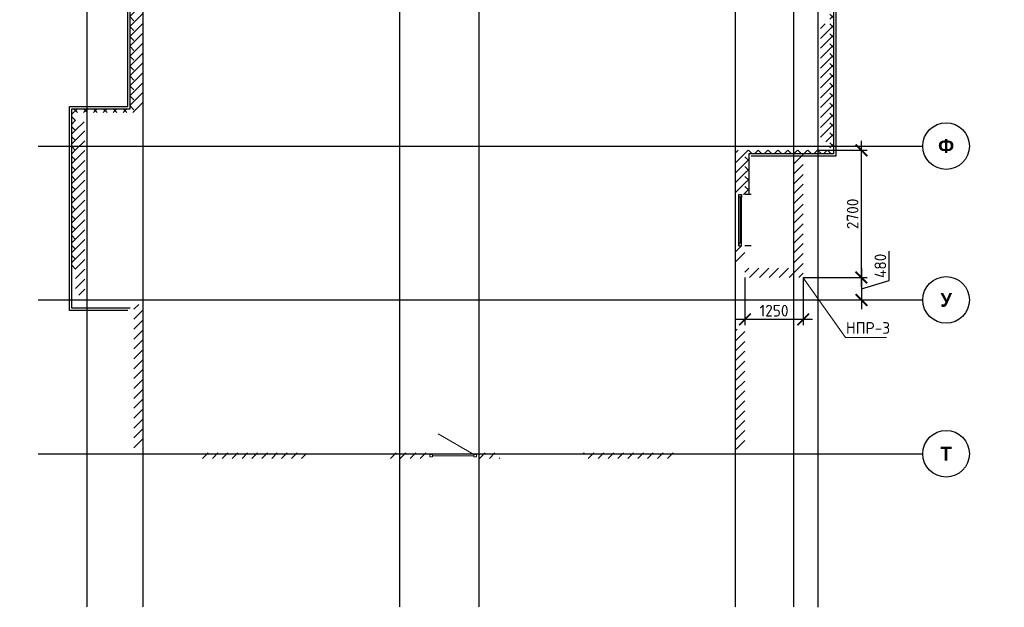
# Model space of a CAD drawing. Header units: millimetres. Extents: x 130535 to 3472113, y -52734 to 121434.
# Tile 15 of 100: x 257625 to 278736, y -21849 to -9247. Entities that reach past the tile are written whole.
import ezdxf

# ---------------------------------------------------------------- set-up
doc = ezdxf.new("R2010")
doc.units = ezdxf.units.MM
doc.linetypes.add('______5', pattern=[1.1, 0.8, -0.1, 0.1, -0.1])
doc.linetypes.add('DASHDOT_axis', pattern=[24, 20, -1.5, 1, -1.5])
doc.layers.get('DEFPOINTS').update_dxf_attribs({"color": 1, "lineweight": 0})
for name, color, linetype, lineweight in [('Standard', 7, 'Continuous', 25), ('Двери', 7, 'Continuous', 25), ('Колонны текст', 7, 'Continuous', 0), ('Общий01', 7, 'Continuous', 13), ('Оси', 40, '______5', 18), ('РАЗМЕРЫ', 1, 'Continuous', 9)]:
    doc.layers.add(name, color=color, linetype=linetype, lineweight=lineweight)
doc.layers.add('Стена_ бетон не несущ.', color=7, linetype='Continuous', lineweight=35, true_color=0xb4b496)
doc.layers.add('Стена_ бетон несущ.', color=7, linetype='Continuous', lineweight=70, true_color=0xb4b496)
doc.styles.add('ARIAL', font='arial.ttf')
doc.styles.add('Century Gothic', font='GOTHIC.TTF')
doc.styles.add('GOST-2.304_Type-B', font='GOST_Common.ttf')
doc.styles.add('ГОСТ', font='isocpeur.TTF')
doc.dimstyles.new('СПДС', dxfattribs={"dimscale": 100, "dimtxt": 2.5, "dimasz": 2.5, "dimexe": 1.25, "dimexo": 0, "dimtad": 1, "dimdec": 0, "dimtxsty": 'GOST-2.304_Type-B', "dimblk": 'ARCHTICK', "dimcen": 2.5, "dimdle": 2, "dimadec": 0, "dimazin": 2, "dimtfac": 0.75, "dimtdec": 0, "dimtmove": 1, "dimatfit": 3, "dimfxl": 1, "dimtolj": 1, "dimarcsym": 1})
pattern_1 = [(45, (420572.21, -74093.96), (-106.06602, 106.06602), []), (135, (420572.21, -74093.96), (-106.06602, -106.06602), [])]
pattern_2 = [(45, (420572.2, -74093.96), (-212.13203, 212.13203), []), (45, (420466.15, -73987.9), (-212.13203, 212.13203), [])]

# ---------------------------------------------------------------- blocks, each defined once
blk = doc.blocks.new('NSY101')
at = {"color": 0, "linetype": 'ByBlock', "lineweight": -2}
blk.add_circle((0, 0), 0.05, dxfattribs=at)
blk = doc.blocks.new('СЛОЖНЫЙ_ОБЪЕКТ_43')
at = {"layer": 'Оси', "color": 16, "linetype": 'Continuous', "lineweight": 25, "transparency": 33554687, "xscale": 9.999999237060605, "yscale": 9.999999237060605, "zscale": 9.999999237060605}
blk.add_blockref('NSY101', (-137.45, 58.828), dxfattribs=at)
at = {"layer": 'Оси', "color": 16, "linetype": 'Continuous', "lineweight": 25, "transparency": 33554687, "insert": (-137.45, 58.828), "char_height": 0.3, "width": 0.42, "attachment_point": 5, "style": 'Century Gothic'}
blk.add_mtext('\\A1;{\\fCentury Gothic|i0|b1;\\H0.300000;\\W1.000000;\\C16;У}\\P', dxfattribs=at)
blk = doc.blocks.new('СЛОЖНЫЙ_ОБЪЕКТ_44')
at = {"layer": 'Оси', "color": 16, "linetype": 'Continuous', "lineweight": 25, "transparency": 33554687, "xscale": 9.999999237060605, "yscale": 9.999999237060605, "zscale": 9.999999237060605}
blk.add_blockref('NSY101', (-137.45, 62.128), dxfattribs=at)
at = {"layer": 'Оси', "color": 16, "linetype": 'Continuous', "lineweight": 25, "transparency": 33554687, "insert": (-137.45, 62.128), "char_height": 0.3, "width": 0.465, "attachment_point": 5, "style": 'Century Gothic'}
blk.add_mtext('\\A1;{\\fCentury Gothic|i0|b1;\\H0.300000;\\W1.000000;\\C16;Ф}\\P', dxfattribs=at)
blk = doc.blocks.new('СЛОЖНЫЙ_ОБЪЕКТ_49')
at = {"layer": 'Оси', "color": 16, "linetype": 'Continuous', "lineweight": 25, "transparency": 33554687, "xscale": 9.999999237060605, "yscale": 9.999999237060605, "zscale": 9.999999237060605}
blk.add_blockref('NSY101', (-137.45, 56.028), dxfattribs=at)
at = {"layer": 'Оси', "color": 16, "linetype": 'Continuous', "lineweight": 25, "transparency": 33554687, "insert": (-137.45, 56.028), "char_height": 0.3, "width": 0.325, "attachment_point": 5, "style": 'Century Gothic'}
blk.add_mtext('\\A1;{\\fCentury Gothic|i0|b1;\\H0.300000;\\W1.000000;\\C16;Т}\\P', dxfattribs=at)
blk = doc.blocks.new('_ArchTick')
at = {"color": 0, "linetype": 'ByBlock', "const_width": 0.15}
blk.add_lwpolyline([(-0.5, -0.5), (0.5, 0.5)], dxfattribs=at)
blk = doc.blocks.new('*D540')
at = {"layer": 'DEFPOINTS', "color": 0, "linetype": 'Continuous', "lineweight": 0, "transparency": 16777216}
for p in [(274425, -14777), (274425, -15257), (275673, -15257)]:
    blk.add_point(p, dxfattribs=at)
at = {"layer": 'РАЗМЕРЫ', "color": 0, "linetype": 'Continuous', "lineweight": -2, "transparency": 16777216}
for p, q in [((276267, -14839), (276267, -14214)), ((274425, -14777), (275798, -14777)), ((275673, -14577), (275673, -15457)), ((275673, -15017), (276267, -14839)), ((274425, -15257), (275798, -15257))]:
    blk.add_line(p, q, dxfattribs=at)
at = {"layer": 'РАЗМЕРЫ', "color": 0, "linetype": 'Continuous', "lineweight": -2, "transparency": 16777216, "xscale": 250, "yscale": 250, "zscale": 250}
for p, rotation in [((275673, -14777), 90), ((275673, -15257), 270)]:
    blk.add_blockref('_ArchTick', p, dxfattribs=dict(at, rotation=rotation))
at = {"layer": 'РАЗМЕРЫ', "color": 0, "linetype": 'Continuous', "lineweight": 0, "transparency": 16777216, "insert": (276079, -14526), "char_height": 250, "attachment_point": 5, "rotation": 90, "style": 'GOST-2.304_Type-B'}
blk.add_mtext('\\A1;480', dxfattribs=at)
blk = doc.blocks.new('*D541')
at = {"layer": 'DEFPOINTS', "color": 0, "linetype": 'Continuous', "lineweight": 0, "transparency": 16777216}
for p in [(273175, -14777), (274425, -14777), (273175, -15676)]:
    blk.add_point(p, dxfattribs=at)
at = {"layer": 'РАЗМЕРЫ', "color": 0, "linetype": 'Continuous', "lineweight": -2, "transparency": 16777216}
for p, q in [((273175, -14777), (273175, -15801)), ((274425, -14777), (274425, -15801)), ((274625, -15676), (272975, -15676))]:
    blk.add_line(p, q, dxfattribs=at)
at = {"layer": 'РАЗМЕРЫ', "color": 0, "linetype": 'Continuous', "lineweight": -2, "transparency": 16777216, "xscale": 250, "yscale": 250, "zscale": 250, "rotation": 180}
blk.add_blockref('_ArchTick', (273175, -15676), dxfattribs=at)
at = {"layer": 'РАЗМЕРЫ', "color": 0, "linetype": 'Continuous', "lineweight": -2, "transparency": 16777216, "xscale": 250, "yscale": 250, "zscale": 250}
blk.add_blockref('_ArchTick', (274425, -15676), dxfattribs=at)
at = {"layer": 'РАЗМЕРЫ', "color": 0, "linetype": 'Continuous', "lineweight": 0, "transparency": 16777216, "insert": (273800, -15488), "char_height": 250, "attachment_point": 5, "style": 'GOST-2.304_Type-B'}
blk.add_mtext('\\A1;1250', dxfattribs=at)
blk = doc.blocks.new('*D542')
at = {"layer": 'DEFPOINTS', "color": 0, "linetype": 'Continuous', "lineweight": 0, "transparency": 16777216}
for p in [(274745, -12047, -350), (275673, -12047), (274745, -14777)]:
    blk.add_point(p, dxfattribs=at)
at = {"layer": 'РАЗМЕРЫ', "color": 0, "linetype": 'Continuous', "lineweight": -2, "transparency": 16777216}
for p, q in [((275673, -14977), (275673, -11847)), ((274745, -12047), (275798, -12047)), ((274745, -14777), (275798, -14777))]:
    blk.add_line(p, q, dxfattribs=at)
at = {"layer": 'РАЗМЕРЫ', "color": 0, "linetype": 'Continuous', "lineweight": -2, "transparency": 16777216, "xscale": 250, "yscale": 250, "zscale": 250}
for p, rotation in [((275673, -12047), 90), ((275673, -14777), 270)]:
    blk.add_blockref('_ArchTick', p, dxfattribs=dict(at, rotation=rotation))
at = {"layer": 'РАЗМЕРЫ', "color": 0, "linetype": 'Continuous', "lineweight": 0, "transparency": 16777216, "insert": (275485, -13412), "char_height": 250, "attachment_point": 5, "rotation": 90, "style": 'GOST-2.304_Type-B'}
blk.add_mtext('\\A1;2700', dxfattribs=at)

msp = doc.modelspace()

# ---------------------------------------------------------------- hatches: boundary and pattern name
at = {"layer": 'Общий01', "linetype": 'Continuous', "lineweight": 13, "transparency": 33554687}
h = msp.add_hatch(dxfattribs=at)
h.set_pattern_fill('__________6', scale=100, style=0, pattern_type=2)
h.set_pattern_definition(pattern_1)
h.paths.add_polyline_path([(274995.3, -12047.1), (273175.3, -12047.1), (273175.3, -12997.1), (273255.3, -12997.1), (273255.3, -12127.1), (275075.3, -12127.1), (275075.3, -3947.1), (274905.3, -3947.1), (274905.3, -4027.1), (274995.3, -4027.1)], flags=0)
h = msp.add_hatch(dxfattribs=at)
h.set_pattern_fill('__________6', scale=100, style=0, pattern_type=2)
h.set_pattern_definition(pattern_1)
h.paths.add_polyline_path([(259995.3, -4917.1), (259995.3, -11157.1), (258745.3, -11157.1), (258745.3, -14597.1), (258825.3, -14597.1), (258825.3, -11237.1), (260075.3, -11237.1), (260075.3, -4837.1), (258825.3, -4837.1), (258825.3, -4077.1), (258745.3, -4077.1), (258745.3, -4917.1)], flags=0)
at = {"layer": 'Стена_ бетон не несущ.', "linetype": 'Continuous', "lineweight": 35, "transparency": 33554687}
h = msp.add_hatch(dxfattribs=at)
h.set_pattern_fill('__________301', scale=100, style=0, pattern_type=2)
h.set_pattern_definition(pattern_2)
h.paths.add_polyline_path([(261525.3, -18657.1), (263750.3, -18657.1), (263750.3, -18537.1), (261525.3, -18537.1)], flags=0)
h = msp.add_hatch(dxfattribs=at)
h.set_pattern_fill('__________301', scale=100, style=0, pattern_type=2)
h.set_pattern_definition(pattern_2)
h.paths.add_polyline_path([(265550.3, -18657.1), (266420.3, -18657.1), (266420.3, -18537.1), (265550.3, -18537.1)], flags=0)
h = msp.add_hatch(dxfattribs=at)
h.set_pattern_fill('__________301', scale=100, style=0, pattern_type=2)
h.set_pattern_definition(pattern_2)
h.paths.add_polyline_path([(267420.3, -18537.1), (267420.3, -18657.1), (267920.3, -18657.1), (267920.3, -18537.1)], flags=0)
h = msp.add_hatch(dxfattribs=at)
h.set_pattern_fill('__________301', scale=100, style=0, pattern_type=2)
h.set_pattern_definition(pattern_2)
h.paths.add_polyline_path([(269720.3, -18657.1), (271725.3, -18657.1), (271725.3, -18537.1), (269720.3, -18537.1)], flags=0)
at = {"layer": 'Стена_ бетон несущ.', "linetype": 'Continuous', "lineweight": 35, "transparency": 33554687}
h = msp.add_hatch(dxfattribs=at)
h.set_pattern_fill('__________5', scale=100, style=0, pattern_type=2)
h.set_pattern_definition(pattern_2)
h.paths.add_polyline_path([(260275.3, -11237.1), (260275.3, -8137.1), (260075.3, -8137.1), (260075.3, -11237.1)], flags=0)
h = msp.add_hatch(dxfattribs=at)
h.set_pattern_fill('__________5', scale=100, style=0, pattern_type=2)
h.set_pattern_definition(pattern_2)
h.paths.add_polyline_path([(274795.3, -9337.1), (274795.3, -11867.1), (274995.3, -11867.1), (274995.3, -9337.1)], flags=0)
h = msp.add_hatch(dxfattribs=at)
h.set_pattern_fill('__________5', scale=100, style=0, pattern_type=2)
h.set_pattern_definition(pattern_2)
h.paths.add_polyline_path([(259025.3, -15157.1), (259025.3, -11437.1), (258825.3, -11437.1), (258825.3, -15157.1)], flags=0)
h = msp.add_hatch(dxfattribs=at)
h.set_pattern_fill('__________5', scale=100, style=0, pattern_type=2)
h.set_pattern_definition(pattern_2)
h.paths.add_polyline_path([(272975.3, -12047.1), (272975.3, -12997.1), (273175.3, -12997.1), (273175.3, -12047.1)], flags=0)
h = msp.add_hatch(dxfattribs=at)
h.set_pattern_fill('__________5', scale=100, style=0, pattern_type=2)
h.set_pattern_definition(pattern_2)
h.paths.add_polyline_path([(274425.1, -14577.1), (274425.1, -12047.1), (274225.1, -12047.1), (274225.1, -14577.1)], flags=0)
h = msp.add_hatch(dxfattribs=at)
h.set_pattern_fill('__________5', scale=100, style=0, pattern_type=2)
h.set_pattern_definition(pattern_2)
h.paths.add_polyline_path([(273175.3, -14097.1), (272975.3, -14097.1), (272975.3, -14437.1), (273175.3, -14437.1)], flags=0)
h = msp.add_hatch(dxfattribs=at)
h.set_pattern_fill('__________5', scale=100, style=0, pattern_type=2)
h.set_pattern_definition(pattern_2)
h.paths.add_polyline_path([(273174.6, -14777.1), (274425.1, -14777.1), (274425.1, -14577.1), (273174.6, -14577.1)], flags=0)
h = msp.add_hatch(dxfattribs=at)
h.set_pattern_fill('__________5', scale=100, style=0, pattern_type=2)
h.set_pattern_definition(pattern_2)
h.paths.add_polyline_path([(260275.3, -18457.1), (260275.3, -15357.1), (260075.3, -15357.1), (260075.3, -18457.1)], flags=0)
h = msp.add_hatch(dxfattribs=at)
h.set_pattern_fill('__________5', scale=100, style=0, pattern_type=2)
h.set_pattern_definition(pattern_2)
h.paths.add_polyline_path([(272975.3, -15887.1), (272975.3, -18457.1), (273175.3, -18457.1), (273175.3, -15887.1)], flags=0)

# ---------------------------------------------------------------- linework, layer by layer
at = {"color": 7, "linetype": 'DASHDOT_axis'}
for p, q in [((259067.5, 4917.3), (259067.5, -21848.7)), ((260267.5, 4917.3), (260267.5, -21848.7)), ((265767.5, 4917.3), (265767.5, -21848.7)), ((267467.5, 4917.3), (267467.5, -21848.7)), ((272967.5, 4917.3), (272967.5, -21848.7)), ((274217.5, 4917.3), (274217.5, -21848.7)), ((274737.5, 3945.5), (274737.5, -21848.7)), ((258022.9, -11957.1), (276988.9, -11957.1)), ((258022.9, -15257.1), (276988.9, -15257.1)), ((258022.9, -18557.1), (276988.9, -18557.1))]:
    msp.add_line(p, q, dxfattribs=at)
at = {"layer": 'Standard', "color": 7, "linetype": 'Continuous', "lineweight": 25, "transparency": 33554687}
for p, q in [((273047.3, -13053.1), (273047.3, -12997.1)), ((273047.3, -12997.1), (273103.3, -12997.1)), ((273047.3, -14097.1), (273047.3, -12997.1)), ((273103.3, -13053.1), (273047.3, -13053.1)), ((273103.3, -12997.1), (273103.3, -13053.1)), ((273103.3, -14097.1), (273103.3, -12997.1)), ((273103.3, -14041.1), (273047.3, -14041.1)), ((273047.3, -14041.1), (273047.3, -14097.1)), ((273047.3, -14097.1), (273103.3, -14097.1)), ((273103.3, -14097.1), (273103.3, -14041.1))]:
    msp.add_line(p, q, dxfattribs=at)
at = {"layer": 'Standard', "color": 7, "linetype": 'Continuous', "lineweight": 13, "transparency": 33554687}
for p, q in [((266420.3, -18569.1), (266476.3, -18569.1)), ((266420.3, -18625.1), (266420.3, -18569.1)), ((266476.3, -18569.1), (266476.3, -18625.1)), ((267364.3, -18569.1), (267420.3, -18569.1)), ((267364.3, -18625.1), (267364.3, -18569.1)), ((267420.3, -18569.1), (267420.3, -18625.1)), ((266476.3, -18625.1), (266420.3, -18625.1)), ((267420.3, -18625.1), (267364.3, -18625.1))]:
    msp.add_line(p, q, dxfattribs=at)
for points in [[(273075.3, -13053.1, -1794), (273075.3, -13053.1, -606), (273075.3, -14041.1, -606), (273075.3, -14041.1, -1794)], [(266476.3, -18597.1, -1656), (266476.3, -18597.1, -3699), (267364.3, -18597.1, -3699), (267364.3, -18597.1, -1656)]]:
    msp.add_3dface(points, dxfattribs=at)
at = {"layer": 'Колонны текст', "color": 7, "linetype": 'Continuous', "lineweight": 0}
msp.add_lwpolyline([(274425.1, -14783.6), (275328.2, -16062.5), (276211.7, -16062.5)], dxfattribs=at)
at = {"layer": 'Общий01', "color": 7, "linetype": 'Continuous', "lineweight": 25, "transparency": 33554687}
for p, q in [((275075.3, -3947.1), (275075.3, -12127.1)), ((275125.3, -3897.1), (275125.3, -12177.1)), ((259945.3, -11107.1), (259945.3, -4967.1)), ((259995.3, -11157.1), (259995.3, -4917.1)), ((258695.3, -11107.1), (259945.3, -11107.1)), ((258695.3, -15487.1), (258695.3, -11107.1)), ((258745.3, -11157.1), (259995.3, -11157.1)), ((258745.3, -15437.1), (258745.3, -11157.1)), ((275075.3, -12127.1), (273255.3, -12127.1)), ((273255.3, -12127.1), (273255.3, -12997.1)), ((275125.3, -12177.1), (273305.3, -12177.1)), ((273305.3, -12997.1), (273175.3, -12997.1)), ((273305.3, -14097.1), (273175.3, -14097.1)), ((259945.3, -15487.1), (258695.3, -15487.1)), ((259995.3, -15437.1), (258745.3, -15437.1))]:
    msp.add_line(p, q, dxfattribs=at)
at = {"layer": 'Стена_ бетон не несущ.', "color": 7, "linetype": 'Continuous', "lineweight": 13, "transparency": 33554687}
msp.add_line((267364.3, -18569.1), (266595.2, -18125.1), dxfattribs=at)

# ---------------------------------------------------------------- block references
at = {"layer": 'Оси', "color": 7, "linetype": 'Continuous', "lineweight": 25, "transparency": 33554687, "xscale": 1000, "yscale": 1000, "zscale": 1000}
for name, p in [('СЛОЖНЫЙ_ОБЪЕКТ_44', (414939.2, -74084.9)), ('СЛОЖНЫЙ_ОБЪЕКТ_43', (414939.2, -74084.9)), ('СЛОЖНЫЙ_ОБЪЕКТ_49', (414939.2, -74584.9))]:
    msp.add_blockref(name, p, dxfattribs=at)

# ---------------------------------------------------------------- texts
at = {"insert": (153574.3, 18462.6), "char_height": 330, "attachment_point": 1, "style": 'ГОСТ'}
msp.add_mtext_dynamic_manual_height_columns('\\pi10055.14148;{\\H1.5152x;\\P\\pi7542.56108;Общие указания\\P\\pi1650;}1.^IРабочая документация разработана в соответствии с заданием на проектирование, требованиями действующих технических регламентов, стандартов, сводов правил и других документов, содержащих установленные требования.\\P2.^IРабочая документация выполнена в соответствии со следующими нормативными и техническими документами:\\P-^IСП 20.13330.2016 "Нагрузки и Воздействия";\\P-^IСП 63.13330.2012 "Бетонные и железобетонные конструкции. Основные положения";\\P-^IСП 22.13330.2016 "Основания зданий и сооружений";\\P-^IСП 45.13330.2012 "Земляные сооружения, основания и фундаменты".\\P3.   За относительную отметку 0,000 принята отметка чистого пола первого этажа.\\P4.^IПеречень видов работ, для которых необходимо составлять акты освидетельствования скрытых работ:\\P-^Iармирование конструкций;\\P-^Iосвидетельствование опалубки перед бетонированием;\\P-^Iвыполнение сварочных работ;\\P-^Iотбор контрольных проб бетона;\\P-^Iсоответствие законченных железобетонных конструкций проекту с отображением качества работ;\\P-^Iустройство монолитных конструкций, выполняемых в зимнее время;  \\P\\pi0;        -    устройство гидроизоляции;\\P\\pi1650;-^Iуплотнение грунтов и обратную засыпку.\\PЗапрещается выполнение последующих работ при отсутствии актов освидетельствования предшествующих скрытых работ во всех случаях.\\P\\pi0;        5. Проект рассчитан на производство работ в период положительных температур. В случае выполнения работ при отрицательных температурах необходимо выполнять требования СНиП часть 3 по производству работ и ППР.\\P        6. При минимальной температуре воздуха до минус 15°С допускается:\\P\\pi1650;-выдерживание бетона в конструкции методом термоса, при предварительном разогреве бетонной смеси;\\P -форсированный электроразогрев бетона в конструкции с повторным уплотнением.\\PПри минимальной температуре воздуха до минус 25°С допускается:\\P -обогрев бетона в греющей опалубке с помощью низкотемпературных электронагревателей;\\P -электродный сквозной прогрев бетона;\\P -электрообогрев с помощью греющего провода.', width=18460.283, gutter_width=5800, heights=[33815.2], dxfattribs=at)
at = {"layer": 'Двери', "color": 7, "linetype": 'Continuous', "lineweight": 13, "transparency": 33554687, "insert": (273571.9, -13542.6), "char_height": 250, "width": 796.667, "attachment_point": 5, "rotation": 90, "style": 'Century Gothic'}
msp.add_mtext('\\A1;{\\fCentury Gothic|i0|b1;\\H0.250000;\\W0.800000;\\c3254825728;ОП-1}\\P', dxfattribs=at)
at = {"layer": 'Колонны текст', "color": 7, "linetype": 'Continuous', "lineweight": 0, "insert": (275339.7, -15732.5), "char_height": 250, "attachment_point": 1, "style": 'GOST-2.304_Type-B'}
msp.add_mtext_dynamic_manual_height_columns('НПР-3', width=725.06, gutter_width=12.5, heights=[0], dxfattribs=at)
at = {"layer": 'Общий01', "color": 7, "linetype": 'Continuous', "lineweight": 25, "transparency": 33554687, "insert": (259180.3, -9748.3), "char_height": 400, "width": 2697.045, "attachment_point": 7, "rotation": 90, "style": 'ARIAL'}
msp.add_mtext('\\A1;{\\fArial|i0|b1;\\H0.400000;\\W1.000000;\\C7;Секция 5}\\P', dxfattribs=at)

# ---------------------------------------------------------------- dimensions: what is measured, and where the dimension line sits
at = {"layer": 'РАЗМЕРЫ', "color": 7, "linetype": 'Continuous', "lineweight": 0}
dim = msp.add_linear_dim(base=(275672.9, -12047.1), p1=(274745.3, -14777.1), p2=(274745.3, -12047.1, -350), angle=90, text='2700', dimstyle='СПДС', dxfattribs=at)
dim.commit()
dim.dimension.update_dxf_attribs({"geometry": '*D542', "text_midpoint": (275485.4, -13412.1)})
dim = msp.add_linear_dim(base=(275672.9, -15257.1), p1=(274425.1, -14777.1), p2=(274425.1, -15257.1), angle=90, dimstyle='СПДС', dxfattribs=at)
dim.commit()
dim.dimension.update_dxf_attribs({"geometry": '*D540', "text_midpoint": (276079.2, -14776.5)})
dim = msp.add_linear_dim(base=(273175.3, -15675.8), p1=(274425.1, -14777.1), p2=(273175.3, -14777.1), dimstyle='СПДС', dxfattribs=at)
dim.commit()
dim.dimension.update_dxf_attribs({"geometry": '*D541', "text_midpoint": (273800.2, -15488.3)})

doc.saveas('drawing.dxf')
